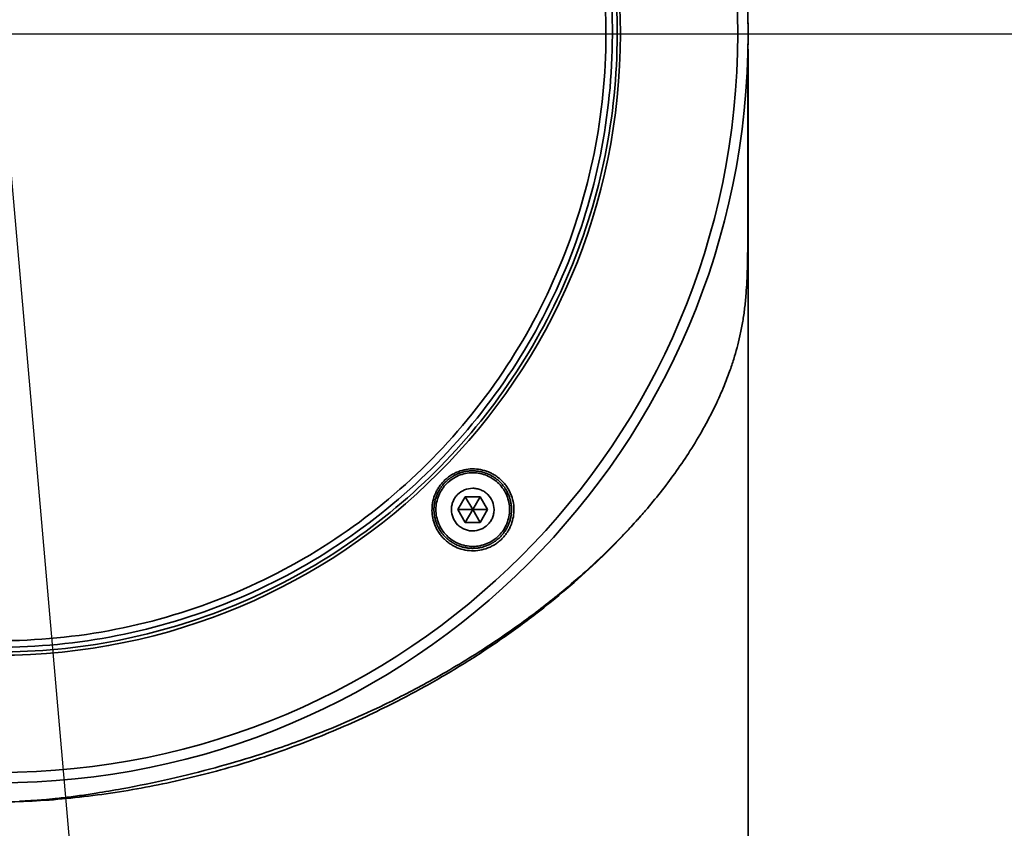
# Model space of a CAD drawing. Header units: millimetres. Extents: x 0 to 4200, y 0 to 2974.
# Tile 16 of 40: x 1298 to 1374, y 1733 to 1795. Entities that reach past the tile are written whole.
import ezdxf

# ---------------------------------------------------------------- set-up
doc = ezdxf.new("R2010")
doc.units = ezdxf.units.MM
doc.header["$LTSCALE"] = 10
doc.linetypes.add('CENTERX2', pattern=[20.32, 12.7, -2.54, 2.54, -2.54])
doc.layers.add('中心线层', color=6, linetype='CENTERX2', lineweight=25)
doc.layers.add('标注层', color=150, linetype='Continuous')
doc.styles.add('SLDTEXTSTYLE1', font='仿宋_GB2312')
doc.dimstyles.new('SLDDIMSTYLE0', dxfattribs={"dimtxt": 35, "dimasz": 40, "dimexe": 0, "dimexo": 0.0625, "dimgap": 8.75, "dimtad": 0, "dimtih": 1, "dimtoh": 1, "dimrnd": 1e-09, "dimzin": 12, "dimdsep": 46, "dimtxsty": 'SLDTEXTSTYLE1', "dimsah": 1, "dimcen": 0, "dimadec": 0, "dimazin": 3, "dimtfac": 1, "dimtdec": 3, "dimtofl": 0, "dimtmove": 0, "dimatfit": 3, "dimfxl": 1, "dimfrac": 2, "dimtolj": 1, "dimtzin": 12, "dimarcsym": 0})

# ---------------------------------------------------------------- blocks, each defined once
blk = doc.blocks.new('_D')
at = {"layer": '标注层'}
for p, q in [((1647.322, 2033.111), (1785.077, 2126.799)), ((1785.077, 2126.799), (1894.881, 2126.799))]:
    blk.add_line(p, q, dxfattribs=at)
blk.add_solid([(1647.322, 2033.111), (1683.21, 2051.472), (1677.586, 2059.74)], dxfattribs=at)
at = {"layer": '标注层', "char_height": 35, "attachment_point": 1, "style": 'SLDTEXTSTYLE1'}
for s, insert in [('%%c', (1795.077, 2171.916)), ('850', (1833.777, 2171.916))]:
    blk.add_mtext(s, dxfattribs=dict(at, insert=insert))
blk = doc.blocks.new('SW_CENTERMARKSYMBOL_1')
at = {"layer": '中心线层', "color": 0}
blk.add_line((1, 0), (425.5, 0), dxfattribs=at)

msp = doc.modelspace()

# ---------------------------------------------------------------- linework, layer by layer
at = {"color": 7, "linetype": 'Continuous', "lineweight": 35}
for p, q in [((1353.895, 1721.608), (1353.895, 1792.926)), ((1332.011, 1758.26), (1331.434, 1757.26)), ((1333.166, 1758.26), (1332.011, 1758.26)), ((1332.011, 1758.26), (1332.588, 1757.26)), ((1333.166, 1758.26), (1332.588, 1757.26)), ((1333.743, 1757.26), (1333.166, 1758.26)), ((1331.434, 1757.26), (1332.011, 1756.26)), ((1331.434, 1757.26), (1332.588, 1757.26)), ((1332.588, 1757.26), (1332.011, 1756.26)), ((1333.743, 1757.26), (1332.588, 1757.26)), ((1333.166, 1756.26), (1332.588, 1757.26)), ((1333.166, 1756.26), (1333.743, 1757.26)), ((1332.011, 1756.26), (1333.166, 1756.26))]:
    msp.add_line(p, q, dxfattribs=at)
for radius in [58, 57.196, 48.125]:
    msp.add_circle((1295.895, 1794.105), radius, dxfattribs=at)
for points, knots in [([(1261.974, 1760.325), (1259.763, 1762.545), (1257.771, 1764.983), (1254.3, 1770.2), (1252.822, 1772.98), (1250.436, 1778.774), (1249.528, 1781.789), (1248.318, 1787.937), (1248.016, 1791.071), (1248.029, 1797.338), (1248.344, 1800.47), (1249.579, 1806.614), (1250.5, 1809.625), (1252.91, 1815.409), (1254.4, 1818.183), (1257.892, 1823.386), (1259.894, 1825.815), (1264.334, 1830.237), (1266.772, 1832.229), (1271.99, 1835.7), (1274.769, 1837.179), (1280.564, 1839.565), (1283.578, 1840.472), (1289.727, 1841.682), (1292.861, 1841.984), (1299.127, 1841.971), (1302.26, 1841.656), (1308.403, 1840.421), (1311.414, 1839.501), (1317.199, 1837.091), (1319.972, 1835.601), (1325.175, 1832.109), (1327.605, 1830.106), (1329.816, 1827.886)], [0, 0, 0, 0, 0.0625, 0.0625, 0.125, 0.125, 0.1875, 0.1875, 0.25, 0.25, 0.3125, 0.3125, 0.375, 0.375, 0.4375, 0.4375, 0.5, 0.5, 0.5625, 0.5625, 0.625, 0.625, 0.6875, 0.6875, 0.75, 0.75, 0.8125, 0.8125, 0.875, 0.875, 0.9375, 0.9375, 1, 1, 1, 1]), ([(1329.552, 1827.623), (1327.358, 1829.826), (1324.948, 1831.813), (1319.785, 1835.278), (1317.033, 1836.756), (1311.293, 1839.148), (1308.306, 1840.061), (1302.21, 1841.286), (1299.102, 1841.599), (1292.884, 1841.612), (1289.775, 1841.312), (1283.674, 1840.112), (1280.683, 1839.211), (1274.934, 1836.843), (1272.176, 1835.377), (1266.999, 1831.933), (1264.58, 1829.956), (1260.174, 1825.569), (1258.187, 1823.158), (1254.722, 1817.995), (1253.244, 1815.243), (1250.853, 1809.504), (1249.94, 1806.516), (1248.714, 1800.421), (1248.402, 1797.313), (1248.389, 1791.095), (1248.688, 1787.985), (1249.889, 1781.885), (1250.789, 1778.893), (1253.157, 1773.144), (1254.624, 1770.386), (1258.068, 1765.209), (1260.044, 1762.79), (1262.238, 1760.587)], [0, 0, 0, 0, 0.0625, 0.0625, 0.125, 0.125, 0.1875, 0.1875, 0.25, 0.25, 0.3125, 0.3125, 0.375, 0.375, 0.4375, 0.4375, 0.5, 0.5, 0.5625, 0.5625, 0.625, 0.625, 0.6875, 0.6875, 0.75, 0.75, 0.8125, 0.8125, 0.875, 0.875, 0.9375, 0.9375, 1, 1, 1, 1]), ([(1262.592, 1760.94), (1260.422, 1763.12), (1258.466, 1765.513), (1255.058, 1770.636), (1253.607, 1773.365), (1251.264, 1779.054), (1250.373, 1782.013), (1249.185, 1788.05), (1248.889, 1791.127), (1248.901, 1797.279), (1249.211, 1800.354), (1250.423, 1806.386), (1251.327, 1809.342), (1253.693, 1815.021), (1255.156, 1817.744), (1258.584, 1822.852), (1260.55, 1825.237), (1264.909, 1829.579), (1267.303, 1831.535), (1272.425, 1834.942), (1275.154, 1836.394), (1280.843, 1838.736), (1283.803, 1839.627), (1289.839, 1840.815), (1292.916, 1841.112), (1299.068, 1841.099), (1302.144, 1840.79), (1308.175, 1839.577), (1311.131, 1838.674), (1316.81, 1836.307), (1319.533, 1834.845), (1324.642, 1831.416), (1327.027, 1829.45), (1329.198, 1827.271)], [0, 0, 0, 0, 0.0625, 0.0625, 0.125, 0.125, 0.1875, 0.1875, 0.25, 0.25, 0.3125, 0.3125, 0.375, 0.375, 0.4375, 0.4375, 0.5, 0.5, 0.5625, 0.5625, 0.625, 0.625, 0.6875, 0.6875, 0.75, 0.75, 0.8125, 0.8125, 0.875, 0.875, 0.9375, 0.9375, 1, 1, 1, 1]), ([(1329.816, 1827.886), (1332.027, 1825.666), (1334.019, 1823.228), (1337.49, 1818.011), (1338.968, 1815.231), (1341.354, 1809.437), (1342.262, 1806.422), (1343.472, 1800.273), (1343.774, 1797.14), (1343.761, 1790.873), (1343.446, 1787.741), (1342.21, 1781.597), (1341.29, 1778.586), (1338.88, 1772.802), (1337.39, 1770.028), (1333.898, 1764.825), (1331.896, 1762.396), (1327.456, 1757.974), (1325.018, 1755.981), (1319.8, 1752.511), (1317.021, 1751.032), (1311.226, 1748.646), (1308.212, 1747.739), (1302.063, 1746.529), (1298.929, 1746.227), (1292.663, 1746.24), (1289.53, 1746.555), (1283.387, 1747.79), (1280.376, 1748.71), (1274.591, 1751.12), (1271.818, 1752.61), (1266.615, 1756.102), (1264.185, 1758.105), (1261.974, 1760.325)], [0, 0, 0, 0, 0.0625, 0.0625, 0.125, 0.125, 0.1875, 0.1875, 0.25, 0.25, 0.3125, 0.3125, 0.375, 0.375, 0.4375, 0.4375, 0.5, 0.5, 0.5625, 0.5625, 0.625, 0.625, 0.6875, 0.6875, 0.75, 0.75, 0.8125, 0.8125, 0.875, 0.875, 0.9375, 0.9375, 1, 1, 1, 1]), ([(1262.238, 1760.587), (1264.432, 1758.385), (1266.842, 1756.398), (1272.005, 1752.933), (1274.757, 1751.454), (1280.497, 1749.063), (1283.484, 1748.15), (1289.58, 1746.925), (1292.688, 1746.612), (1298.906, 1746.599), (1302.015, 1746.899), (1308.116, 1748.099), (1311.107, 1749), (1316.856, 1751.367), (1319.614, 1752.834), (1324.791, 1756.278), (1327.21, 1758.255), (1331.616, 1762.642), (1333.603, 1765.053), (1337.068, 1770.216), (1338.546, 1772.967), (1340.937, 1778.707), (1341.85, 1781.694), (1343.076, 1787.79), (1343.388, 1790.898), (1343.401, 1797.116), (1343.102, 1800.225), (1341.901, 1806.326), (1341.001, 1809.317), (1338.633, 1815.067), (1337.166, 1817.825), (1333.722, 1823.002), (1331.746, 1825.421), (1329.552, 1827.623)], [0, 0, 0, 0, 0.0625, 0.0625, 0.125, 0.125, 0.1875, 0.1875, 0.25, 0.25, 0.3125, 0.3125, 0.375, 0.375, 0.4375, 0.4375, 0.5, 0.5, 0.5625, 0.5625, 0.625, 0.625, 0.6875, 0.6875, 0.75, 0.75, 0.8125, 0.8125, 0.875, 0.875, 0.9375, 0.9375, 1, 1, 1, 1]), ([(1329.198, 1827.271), (1331.368, 1825.091), (1333.324, 1822.698), (1336.732, 1817.575), (1338.183, 1814.846), (1340.526, 1809.157), (1341.417, 1806.198), (1342.605, 1800.161), (1342.901, 1797.084), (1342.889, 1790.932), (1342.579, 1787.857), (1341.366, 1781.825), (1340.463, 1778.869), (1338.097, 1773.19), (1336.634, 1770.467), (1333.206, 1765.359), (1331.24, 1762.973), (1326.881, 1758.632), (1324.487, 1756.676), (1319.365, 1753.269), (1316.636, 1751.817), (1310.947, 1749.475), (1307.987, 1748.584), (1301.951, 1747.396), (1298.874, 1747.099), (1292.722, 1747.112), (1289.646, 1747.421), (1283.615, 1748.634), (1280.659, 1749.537), (1274.98, 1751.903), (1272.257, 1753.366), (1267.148, 1756.795), (1264.763, 1758.761), (1262.592, 1760.94)], [0, 0, 0, 0, 0.0625, 0.0625, 0.125, 0.125, 0.1875, 0.1875, 0.25, 0.25, 0.3125, 0.3125, 0.375, 0.375, 0.4375, 0.4375, 0.5, 0.5, 0.5625, 0.5625, 0.625, 0.625, 0.6875, 0.6875, 0.75, 0.75, 0.8125, 0.8125, 0.875, 0.875, 0.9375, 0.9375, 1, 1, 1, 1]), ([(1353.879, 1781.39), (1353.879, 1781.524), (1353.879, 1782.336), (1353.88, 1783.621), (1353.878, 1785.59), (1353.866, 1787.236), (1353.86, 1789.294), (1353.881, 1791.091), (1353.876, 1792.376), (1353.874, 1792.8)], [0, 0, 0, 0, 0.025493, 0.154646, 0.280858, 0.53676, 0.714099, 0.905796, 1, 1, 1, 1]), ([(1353.878, 1781.39), (1353.878, 1781.121), (1353.881, 1779.996), (1353.877, 1778.423), (1353.859, 1776.798), (1353.833, 1775.68), (1353.79, 1774.679), (1353.721, 1773.697), (1353.617, 1772.711), (1353.464, 1771.697), (1353.273, 1770.729), (1353.046, 1769.799), (1352.782, 1768.884), (1352.454, 1767.905), (1351.991, 1766.699), (1351.326, 1765.205), (1350.448, 1763.522), (1349.44, 1761.841), (1348.381, 1760.27), (1347.282, 1758.784), (1346.488, 1757.822), (1346.101, 1757.352)], [0, 0, 0, 0, 0.020666, 0.086183, 0.118877, 0.151806, 0.184572, 0.217355, 0.259126, 0.302949, 0.348321, 0.390619, 0.432915, 0.478878, 0.532516, 0.608861, 0.697582, 0.779551, 0.856244, 0.929727, 1, 1, 1, 1]), ([(1330.338, 1755.276), (1330.306, 1755.312), (1330.275, 1755.35), (1330.214, 1755.426), (1330.185, 1755.464), (1330.1, 1755.582), (1330.047, 1755.663), (1329.973, 1755.789), (1329.95, 1755.831), (1329.916, 1755.896), (1329.905, 1755.918), (1329.884, 1755.961), (1329.873, 1755.983), (1329.853, 1756.028), (1329.843, 1756.05), (1329.824, 1756.095), (1329.814, 1756.118), (1329.787, 1756.186), (1329.77, 1756.232), (1329.738, 1756.324), (1329.723, 1756.37), (1329.696, 1756.464), (1329.683, 1756.511), (1329.66, 1756.605), (1329.65, 1756.653), (1329.632, 1756.748), (1329.624, 1756.796), (1329.614, 1756.869), (1329.611, 1756.893), (1329.605, 1756.942), (1329.603, 1756.966), (1329.598, 1757.015), (1329.596, 1757.04), (1329.593, 1757.089), (1329.592, 1757.114), (1329.59, 1757.163), (1329.589, 1757.187), (1329.588, 1757.237), (1329.588, 1757.261), (1329.589, 1757.335), (1329.591, 1757.384), (1329.599, 1757.53), (1329.609, 1757.627), (1329.632, 1757.772), (1329.641, 1757.821), (1329.656, 1757.893), (1329.661, 1757.917), (1329.672, 1757.965), (1329.678, 1757.989), (1329.691, 1758.037), (1329.697, 1758.061), (1329.707, 1758.097), (1329.711, 1758.109), (1329.718, 1758.132), (1329.722, 1758.144), (1329.74, 1758.204), (1329.756, 1758.25), (1329.79, 1758.343), (1329.809, 1758.389), (1329.847, 1758.48), (1329.867, 1758.524), (1329.91, 1758.613), (1329.933, 1758.657), (1329.98, 1758.743), (1330.005, 1758.786), (1330.044, 1758.849), (1330.057, 1758.87), (1330.084, 1758.912), (1330.098, 1758.932), (1330.126, 1758.973), (1330.14, 1758.994), (1330.169, 1759.034), (1330.184, 1759.055), (1330.214, 1759.094), (1330.23, 1759.114), (1330.261, 1759.153), (1330.276, 1759.172), (1330.324, 1759.229), (1330.357, 1759.266), (1330.458, 1759.374), (1330.529, 1759.443), (1330.64, 1759.541), (1330.678, 1759.573), (1330.736, 1759.62), (1330.755, 1759.635), (1330.795, 1759.665), (1330.815, 1759.68), (1330.855, 1759.709), (1330.876, 1759.723), (1330.917, 1759.751), (1330.938, 1759.765), (1330.98, 1759.792), (1331.001, 1759.805), (1331.043, 1759.831), (1331.064, 1759.844), (1331.128, 1759.881), (1331.172, 1759.905), (1331.259, 1759.95), (1331.304, 1759.971), (1331.393, 1760.012), (1331.439, 1760.031), (1331.53, 1760.068), (1331.577, 1760.085), (1331.647, 1760.108), (1331.67, 1760.116), (1331.718, 1760.131), (1331.742, 1760.138), (1331.79, 1760.152), (1331.814, 1760.158), (1331.861, 1760.171), (1331.885, 1760.176), (1331.958, 1760.193), (1332.006, 1760.203), (1332.102, 1760.221), (1332.151, 1760.228), (1332.248, 1760.241), (1332.297, 1760.246), (1332.394, 1760.254), (1332.443, 1760.257), (1332.517, 1760.259), (1332.541, 1760.26), (1332.59, 1760.26), (1332.615, 1760.26), (1332.664, 1760.259), (1332.689, 1760.258), (1332.738, 1760.256), (1332.763, 1760.255), (1332.837, 1760.25), (1332.886, 1760.246), (1332.983, 1760.234), (1333.031, 1760.227), (1333.175, 1760.204), (1333.27, 1760.183), (1333.411, 1760.145), (1333.458, 1760.131), (1333.551, 1760.102), (1333.597, 1760.086), (1333.666, 1760.06), (1333.689, 1760.051), (1333.734, 1760.032), (1333.757, 1760.023), (1333.802, 1760.004), (1333.824, 1759.994), (1333.869, 1759.973), (1333.891, 1759.963), (1333.956, 1759.93), (1333.999, 1759.908), (1334.084, 1759.861), (1334.126, 1759.837), (1334.208, 1759.786), (1334.249, 1759.759), (1334.328, 1759.704), (1334.368, 1759.676), (1334.445, 1759.617), (1334.483, 1759.586), (1334.539, 1759.539), (1334.558, 1759.523), (1334.595, 1759.491), (1334.613, 1759.474), (1334.648, 1759.441), (1334.666, 1759.424), (1334.694, 1759.397), (1334.704, 1759.387), (1334.714, 1759.377)], [-0.009746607, -0.009746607, -0.009746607, -0.009746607, -0.009590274, -0.009590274, -0.009433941, -0.009433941, -0.009121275, -0.009121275, -0.008964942, -0.008964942, -0.008886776, -0.008886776, -0.008808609, -0.008808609, -0.008730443, -0.008730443, -0.008652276, -0.008652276, -0.008495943, -0.008495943, -0.008339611, -0.008339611, -0.008183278, -0.008183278, -0.008026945, -0.008026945, -0.007870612, -0.007870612, -0.007792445, -0.007792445, -0.007714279, -0.007714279, -0.007636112, -0.007636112, -0.007557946, -0.007557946, -0.007479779, -0.007479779, -0.007401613, -0.007401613, -0.00724528, -0.00724528, -0.006932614, -0.006932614, -0.006776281, -0.006776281, -0.006698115, -0.006698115, -0.006619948, -0.006619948, -0.006541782, -0.006541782, -0.006502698, -0.006502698, -0.006463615, -0.006463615, -0.006307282, -0.006307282, -0.006150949, -0.006150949, -0.005994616, -0.005994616, -0.005838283, -0.005838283, -0.00568195, -0.00568195, -0.005603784, -0.005603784, -0.005525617, -0.005525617, -0.005447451, -0.005447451, -0.005369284, -0.005369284, -0.005291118, -0.005291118, -0.005212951, -0.005212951, -0.005056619, -0.005056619, -0.004743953, -0.004743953, -0.00458762, -0.00458762, -0.004509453, -0.004509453, -0.004431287, -0.004431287, -0.00435312, -0.00435312, -0.004274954, -0.004274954, -0.004196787, -0.004196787, -0.004118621, -0.004118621, -0.003962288, -0.003962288, -0.003805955, -0.003805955, -0.003649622, -0.003649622, -0.003493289, -0.003493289, -0.003415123, -0.003415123, -0.003336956, -0.003336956, -0.00325879, -0.00325879, -0.003180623, -0.003180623, -0.00302429, -0.00302429, -0.002867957, -0.002867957, -0.002711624, -0.002711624, -0.002555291, -0.002555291, -0.002477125, -0.002477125, -0.002398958, -0.002398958, -0.002320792, -0.002320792, -0.002242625, -0.002242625, -0.002086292, -0.002086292, -0.001929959, -0.001929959, -0.001617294, -0.001617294, -0.001460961, -0.001460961, -0.001304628, -0.001304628, -0.001226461, -0.001226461, -0.001148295, -0.001148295, -0.001070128, -0.001070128, -0.000991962, -0.000991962, -0.000835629, -0.000835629, -0.000679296, -0.000679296, -0.000522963, -0.000522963, -0.00036663, -0.00036663, -0.000210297, -0.000210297, -0.000132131, -0.000132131, -0.000053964, -0.000053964, 0.000024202, 0.000024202, 0.000069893, 0.000069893, 0.000069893, 0.000069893]), ([(1332.588, 1760.11), (1332.965, 1760.11), (1333.339, 1760.034), (1333.853, 1759.821), (1334.019, 1759.732), (1334.33, 1759.524), (1334.473, 1759.406), (1334.736, 1759.143), (1334.856, 1758.996), (1335.062, 1758.687), (1335.15, 1758.523), (1335.293, 1758.178), (1335.348, 1757.997), (1335.42, 1757.633), (1335.438, 1757.447), (1335.438, 1757.072), (1335.42, 1756.887), (1335.348, 1756.523), (1335.293, 1756.341), (1335.15, 1755.997), (1335.063, 1755.833), (1334.856, 1755.523), (1334.736, 1755.377), (1334.473, 1755.114), (1334.33, 1754.996), (1334.018, 1754.787), (1333.853, 1754.699), (1333.51, 1754.557), (1333.33, 1754.502), (1332.963, 1754.428), (1332.777, 1754.41), (1332.212, 1754.41), (1331.838, 1754.485), (1331.324, 1754.699), (1331.158, 1754.788), (1330.847, 1754.996), (1330.704, 1755.114), (1330.441, 1755.377), (1330.321, 1755.524), (1330.114, 1755.833), (1330.027, 1755.997), (1329.884, 1756.342), (1329.829, 1756.523), (1329.757, 1756.887), (1329.738, 1757.072), (1329.738, 1757.448), (1329.757, 1757.633), (1329.829, 1757.997), (1329.884, 1758.178), (1330.027, 1758.523), (1330.114, 1758.687), (1330.321, 1758.997), (1330.441, 1759.143), (1330.704, 1759.406), (1330.847, 1759.524), (1331.159, 1759.733), (1331.324, 1759.821), (1331.667, 1759.963), (1331.846, 1760.018), (1332.214, 1760.091), (1332.4, 1760.11), (1332.588, 1760.11)], [0, 0, 0, 0, 0.0625, 0.0625, 0.09375, 0.09375, 0.125, 0.125, 0.15625, 0.15625, 0.1875, 0.1875, 0.21875, 0.21875, 0.25, 0.25, 0.28125, 0.28125, 0.3125, 0.3125, 0.34375, 0.34375, 0.375, 0.375, 0.40625, 0.40625, 0.4375, 0.4375, 0.46875, 0.46875, 0.5, 0.5, 0.5625, 0.5625, 0.59375, 0.59375, 0.625, 0.625, 0.65625, 0.65625, 0.6875, 0.6875, 0.71875, 0.71875, 0.75, 0.75, 0.78125, 0.78125, 0.8125, 0.8125, 0.84375, 0.84375, 0.875, 0.875, 0.90625, 0.90625, 0.9375, 0.9375, 0.96875, 0.96875, 1, 1, 1, 1]), ([(1330.37, 1759.487), (1330.415, 1759.531), (1330.505, 1759.618), (1330.648, 1759.737), (1330.797, 1759.847), (1330.952, 1759.948), (1331.113, 1760.04), (1331.28, 1760.123), (1331.593, 1760.256), (1332.073, 1760.391), (1332.72, 1760.431), (1333.362, 1760.345), (1333.869, 1760.164), (1334.246, 1759.963), (1334.512, 1759.785), (1334.76, 1759.58), (1334.908, 1759.422), (1334.982, 1759.343)], [0, 0, 0, 0, 0.036005, 0.07165, 0.107087, 0.142469, 0.177951, 0.213686, 0.249821, 0.374162, 0.499415, 0.623535, 0.749189, 0.811591, 0.873776, 0.936367, 1, 1, 1, 1]), ([(1330.228, 1755.144), (1330.191, 1755.188), (1330.116, 1755.275), (1330.014, 1755.412), (1329.92, 1755.553), (1329.834, 1755.698), (1329.756, 1755.848), (1329.686, 1756.001), (1329.573, 1756.291), (1329.457, 1756.732), (1329.419, 1757.331), (1329.491, 1757.928), (1329.648, 1758.408), (1329.823, 1758.769), (1329.981, 1759.026), (1330.161, 1759.268), (1330.3, 1759.414), (1330.37, 1759.487)], [0, 0, 0, 0, 0.036435, 0.072477, 0.108223, 0.143776, 0.179234, 0.214697, 0.250263, 0.375865, 0.500185, 0.625459, 0.749999, 0.812928, 0.875102, 0.937223, 1, 1, 1, 1]), ([(1334.835, 1759.248), (1334.867, 1759.211), (1334.899, 1759.174), (1334.945, 1759.117), (1334.96, 1759.098), (1334.99, 1759.059), (1335.004, 1759.039), (1335.033, 1758.999), (1335.047, 1758.979), (1335.075, 1758.939), (1335.088, 1758.919), (1335.128, 1758.857), (1335.154, 1758.816), (1335.227, 1758.69), (1335.272, 1758.604), (1335.333, 1758.472), (1335.352, 1758.427), (1335.389, 1758.337), (1335.406, 1758.291), (1335.43, 1758.222), (1335.438, 1758.199), (1335.453, 1758.152), (1335.46, 1758.128), (1335.474, 1758.081), (1335.481, 1758.057), (1335.493, 1758.01), (1335.499, 1757.986), (1335.516, 1757.915), (1335.527, 1757.867), (1335.545, 1757.771), (1335.553, 1757.723), (1335.573, 1757.578), (1335.582, 1757.481), (1335.588, 1757.334), (1335.589, 1757.285), (1335.588, 1757.211), (1335.588, 1757.186), (1335.586, 1757.137), (1335.585, 1757.112), (1335.582, 1757.063), (1335.58, 1757.038), (1335.576, 1756.989), (1335.574, 1756.964), (1335.566, 1756.891), (1335.56, 1756.842), (1335.537, 1756.696), (1335.517, 1756.6), (1335.48, 1756.458), (1335.466, 1756.41), (1335.437, 1756.316), (1335.421, 1756.27), (1335.395, 1756.2), (1335.386, 1756.177), (1335.368, 1756.13), (1335.358, 1756.107), (1335.339, 1756.061), (1335.329, 1756.039), (1335.308, 1755.993), (1335.297, 1755.971), (1335.265, 1755.904), (1335.242, 1755.86), (1335.195, 1755.774), (1335.17, 1755.731), (1335.118, 1755.647), (1335.092, 1755.606), (1335.036, 1755.524), (1335.007, 1755.484), (1334.962, 1755.425), (1334.947, 1755.406), (1334.916, 1755.367), (1334.9, 1755.348), (1334.868, 1755.309), (1334.852, 1755.291), (1334.819, 1755.253), (1334.802, 1755.235), (1334.751, 1755.18), (1334.716, 1755.144), (1334.645, 1755.075), (1334.609, 1755.042), (1334.497, 1754.944), (1334.42, 1754.882), (1334.3, 1754.796), (1334.259, 1754.768), (1334.197, 1754.727), (1334.176, 1754.714), (1334.133, 1754.688), (1334.112, 1754.675), (1334.069, 1754.65), (1334.047, 1754.638), (1334.003, 1754.614), (1333.981, 1754.603), (1333.937, 1754.58), (1333.915, 1754.569), (1333.87, 1754.547), (1333.848, 1754.537), (1333.78, 1754.506), (1333.735, 1754.487), (1333.643, 1754.451), (1333.597, 1754.434), (1333.504, 1754.403), (1333.457, 1754.388), (1333.362, 1754.361), (1333.314, 1754.349), (1333.218, 1754.326), (1333.169, 1754.316), (1333.071, 1754.299), (1333.023, 1754.291), (1332.925, 1754.278), (1332.876, 1754.273), (1332.778, 1754.265), (1332.729, 1754.263), (1332.631, 1754.26), (1332.582, 1754.259), (1332.484, 1754.261), (1332.435, 1754.263), (1332.362, 1754.268), (1332.338, 1754.27), (1332.289, 1754.275), (1332.264, 1754.277), (1332.215, 1754.283), (1332.191, 1754.286), (1332.142, 1754.293), (1332.118, 1754.297), (1332.069, 1754.305), (1332.045, 1754.309), (1331.997, 1754.319), (1331.972, 1754.324), (1331.901, 1754.339), (1331.853, 1754.351), (1331.712, 1754.389), (1331.62, 1754.419), (1331.483, 1754.471), (1331.438, 1754.489), (1331.371, 1754.518), (1331.349, 1754.528), (1331.304, 1754.548), (1331.282, 1754.559), (1331.238, 1754.581), (1331.216, 1754.592), (1331.173, 1754.615), (1331.151, 1754.626), (1331.087, 1754.662), (1331.045, 1754.687), (1330.962, 1754.738), (1330.922, 1754.765), (1330.842, 1754.82), (1330.803, 1754.849), (1330.726, 1754.908), (1330.688, 1754.938), (1330.614, 1755), (1330.578, 1755.033), (1330.525, 1755.082), (1330.507, 1755.099), (1330.481, 1755.125), (1330.472, 1755.134), (1330.463, 1755.143)], [-0.019746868, -0.019746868, -0.019746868, -0.019746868, -0.019590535, -0.019590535, -0.019512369, -0.019512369, -0.019434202, -0.019434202, -0.019356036, -0.019356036, -0.019277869, -0.019277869, -0.019121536, -0.019121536, -0.018808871, -0.018808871, -0.018652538, -0.018652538, -0.018496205, -0.018496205, -0.018418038, -0.018418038, -0.018339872, -0.018339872, -0.018261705, -0.018261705, -0.018183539, -0.018183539, -0.018027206, -0.018027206, -0.017870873, -0.017870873, -0.017558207, -0.017558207, -0.017401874, -0.017401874, -0.017323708, -0.017323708, -0.017245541, -0.017245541, -0.017167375, -0.017167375, -0.017089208, -0.017089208, -0.016932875, -0.016932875, -0.016620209, -0.016620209, -0.016463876, -0.016463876, -0.016307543, -0.016307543, -0.016229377, -0.016229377, -0.01615121, -0.01615121, -0.016073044, -0.016073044, -0.015994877, -0.015994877, -0.015838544, -0.015838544, -0.015682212, -0.015682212, -0.015525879, -0.015525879, -0.015369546, -0.015369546, -0.015291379, -0.015291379, -0.015213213, -0.015213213, -0.015135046, -0.015135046, -0.01505688, -0.01505688, -0.014900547, -0.014900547, -0.014744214, -0.014744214, -0.014431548, -0.014431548, -0.014275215, -0.014275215, -0.014197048, -0.014197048, -0.014118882, -0.014118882, -0.014040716, -0.014040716, -0.013962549, -0.013962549, -0.013884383, -0.013884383, -0.013806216, -0.013806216, -0.013649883, -0.013649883, -0.01349355, -0.01349355, -0.013337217, -0.013337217, -0.013180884, -0.013180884, -0.013024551, -0.013024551, -0.012868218, -0.012868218, -0.012711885, -0.012711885, -0.012555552, -0.012555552, -0.01239922, -0.01239922, -0.012242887, -0.012242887, -0.01216472, -0.01216472, -0.012086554, -0.012086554, -0.012008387, -0.012008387, -0.011930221, -0.011930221, -0.011852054, -0.011852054, -0.011773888, -0.011773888, -0.011617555, -0.011617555, -0.011304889, -0.011304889, -0.011148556, -0.011148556, -0.011070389, -0.011070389, -0.010992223, -0.010992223, -0.010914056, -0.010914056, -0.01083589, -0.01083589, -0.010679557, -0.010679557, -0.010523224, -0.010523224, -0.010366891, -0.010366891, -0.010210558, -0.010210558, -0.010054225, -0.010054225, -0.009976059, -0.009976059, -0.009935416, -0.009935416, -0.009935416, -0.009935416]), ([(1334.714, 1759.377), (1334.721, 1759.37), (1334.728, 1759.362), (1334.77, 1759.32), (1334.803, 1759.284), (1334.835, 1759.248)], [-0.0099354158, -0.0099354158, -0.0099354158, -0.0099354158, -0.0099029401, -0.0099029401, -0.0097466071, -0.0097466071, -0.0097466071, -0.0097466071]), ([(1334.982, 1759.343), (1335.019, 1759.3), (1335.092, 1759.215), (1335.194, 1759.079), (1335.288, 1758.939), (1335.374, 1758.794), (1335.453, 1758.644), (1335.524, 1758.488), (1335.639, 1758.198), (1335.756, 1757.755), (1335.795, 1757.155), (1335.723, 1756.556), (1335.567, 1756.076), (1335.391, 1755.714), (1335.233, 1755.457), (1335.052, 1755.214), (1334.913, 1755.068), (1334.844, 1754.995)], [0, 0, 0, 0, 0.035757, 0.071348, 0.106869, 0.14242, 0.178102, 0.214015, 0.25026, 0.375092, 0.50019, 0.625188, 0.75, 0.812802, 0.875068, 0.937301, 1, 1, 1, 1]), ([(1332.588, 1758.91), (1332.697, 1758.91), (1332.805, 1758.899), (1333.015, 1758.857), (1333.12, 1758.826), (1333.32, 1758.743), (1333.415, 1758.692), (1333.594, 1758.572), (1333.679, 1758.503), (1333.907, 1758.274), (1334.03, 1758.09), (1334.195, 1757.693), (1334.238, 1757.476), (1334.238, 1757.153), (1334.228, 1757.044), (1334.186, 1756.833), (1334.155, 1756.73), (1334.072, 1756.53), (1334.02, 1756.433), (1333.901, 1756.254), (1333.833, 1756.171), (1333.602, 1755.94), (1333.421, 1755.819), (1333.021, 1755.653), (1332.806, 1755.61), (1332.479, 1755.61), (1332.372, 1755.621), (1332.161, 1755.662), (1332.057, 1755.694), (1331.857, 1755.777), (1331.762, 1755.828), (1331.583, 1755.947), (1331.498, 1756.017), (1331.269, 1756.245), (1331.146, 1756.429), (1330.982, 1756.826), (1330.939, 1757.044), (1330.938, 1757.366), (1330.949, 1757.476), (1330.991, 1757.687), (1331.022, 1757.79), (1331.105, 1757.99), (1331.156, 1758.087), (1331.276, 1758.265), (1331.344, 1758.349), (1331.575, 1758.58), (1331.756, 1758.701), (1332.156, 1758.867), (1332.37, 1758.91), (1332.588, 1758.91)], [0, 0, 0, 0, 0.03125, 0.03125, 0.0625, 0.0625, 0.09375, 0.09375, 0.125, 0.125, 0.1875, 0.1875, 0.25, 0.25, 0.28125, 0.28125, 0.3125, 0.3125, 0.34375, 0.34375, 0.375, 0.375, 0.4375, 0.4375, 0.5, 0.5, 0.53125, 0.53125, 0.5625, 0.5625, 0.59375, 0.59375, 0.625, 0.625, 0.6875, 0.6875, 0.75, 0.75, 0.78125, 0.78125, 0.8125, 0.8125, 0.84375, 0.84375, 0.875, 0.875, 0.9375, 0.9375, 1, 1, 1, 1]), ([(1346.053, 1757.296), (1345.412, 1756.564), (1344.195, 1755.176), (1342.106, 1753.105), (1339.908, 1751.129), (1337.42, 1749.111), (1334.747, 1747.16), (1331.875, 1745.282), (1328.97, 1743.578), (1325.563, 1741.786), (1321.553, 1739.958), (1316.819, 1738.178), (1311.84, 1736.704), (1306.604, 1735.566), (1301.239, 1734.821), (1295.839, 1734.517), (1290.449, 1734.844), (1286.12, 1735.396), (1283.65, 1735.96), (1282.939, 1736.122)], [0, 0, 0, 0, 0.054892, 0.104115, 0.157812, 0.208279, 0.264278, 0.317647, 0.36841, 0.416596, 0.486928, 0.556095, 0.624849, 0.694673, 0.765484, 0.833032, 0.900512, 0.971389, 1, 1, 1, 1]), ([(1297.534, 1734.677), (1297.721, 1734.686), (1298.113, 1734.703), (1298.727, 1734.743), (1299.459, 1734.799), (1300.395, 1734.887), (1301.545, 1735.021), (1302.598, 1735.167), (1303.904, 1735.37), (1306.051, 1735.737), (1309.138, 1736.375), (1312.588, 1737.234), (1316.147, 1738.281), (1320.506, 1739.802), (1324.935, 1741.705), (1329.304, 1743.946), (1332.879, 1746.064), (1336.225, 1748.332), (1338.797, 1750.301), (1341.033, 1752.191), (1342.561, 1753.604), (1343.768, 1754.804), (1344.562, 1755.631), (1345.328, 1756.461), (1345.812, 1757.018), (1346.053, 1757.296)], [0, 0, 0, 0, 0.008825, 0.018478, 0.028961, 0.043418, 0.062796, 0.083598, 0.093708, 0.125382, 0.187054, 0.244448, 0.298013, 0.370149, 0.477115, 0.54922, 0.636502, 0.711032, 0.786357, 0.834181, 0.89604, 0.922047, 0.948046, 0.974033, 1, 1, 1, 1]), ([(1334.844, 1754.995), (1334.799, 1754.952), (1334.709, 1754.865), (1334.566, 1754.746), (1334.417, 1754.636), (1334.261, 1754.535), (1334.1, 1754.443), (1333.933, 1754.36), (1333.619, 1754.227), (1333.139, 1754.092), (1332.489, 1754.051), (1331.847, 1754.139), (1331.338, 1754.322), (1330.96, 1754.524), (1330.693, 1754.705), (1330.447, 1754.91), (1330.301, 1755.066), (1330.228, 1755.144)], [0, 0, 0, 0, 0.035915, 0.071574, 0.107084, 0.142554, 0.178093, 0.21381, 0.249814, 0.374506, 0.499412, 0.624488, 0.749192, 0.812584, 0.875095, 0.93736, 1, 1, 1, 1]), ([(1330.463, 1755.143), (1330.454, 1755.151), (1330.446, 1755.16), (1330.421, 1755.186), (1330.404, 1755.203), (1330.371, 1755.239), (1330.354, 1755.257), (1330.338, 1755.276)], [-0.0199407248, -0.0199407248, -0.0199407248, -0.0199407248, -0.0199032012, -0.0199032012, -0.0198250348, -0.0198250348, -0.0197468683, -0.0197468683, -0.0197468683, -0.0197468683])]:
    msp.add_open_spline(points, degree=3, knots=knots, dxfattribs=at)
for points in [[(1353.886, 1795.11), (1353.898, 1794.44), (1353.898, 1793.77), (1353.886, 1793.1)], [(1346.053, 1757.296), (1346.069, 1757.315), (1346.085, 1757.333), (1346.101, 1757.352)]]:
    msp.add_open_spline(points, degree=3, dxfattribs=at)
at = {"layer": '中心线层', "linetype": 'CENTERX2', "lineweight": 18}
msp.add_line((1718.358, 1794.105), (425.102, 1794.105), dxfattribs=at)
at = {"layer": '中心线层', "linetype": 'CENTERX2'}
msp.add_line((1295.895, 1794.105), (1332.936, 1370.723), dxfattribs=at)
msp.add_arc((1295.895, 1794.105), 425, 275, 265, dxfattribs=at)

# ---------------------------------------------------------------- block references
at = {"layer": '中心线层'}
msp.add_blockref('SW_CENTERMARKSYMBOL_1', (1295.895, 1794.105), dxfattribs=at)

# ---------------------------------------------------------------- dimensions: what is measured, and where the dimension line sits
at = {"layer": '标注层'}
dim = msp.add_diameter_dim_2p(p1=(944.468, 1555.099), p2=(1647.322, 2033.111), dimstyle='SLDDIMSTYLE0', dxfattribs=at)
dim.commit()
dim.dimension.update_dxf_attribs({"geometry": '_D', "text_midpoint": (1844.979, 2150.035), "dimtype": 163})

doc.saveas('drawing.dxf')
